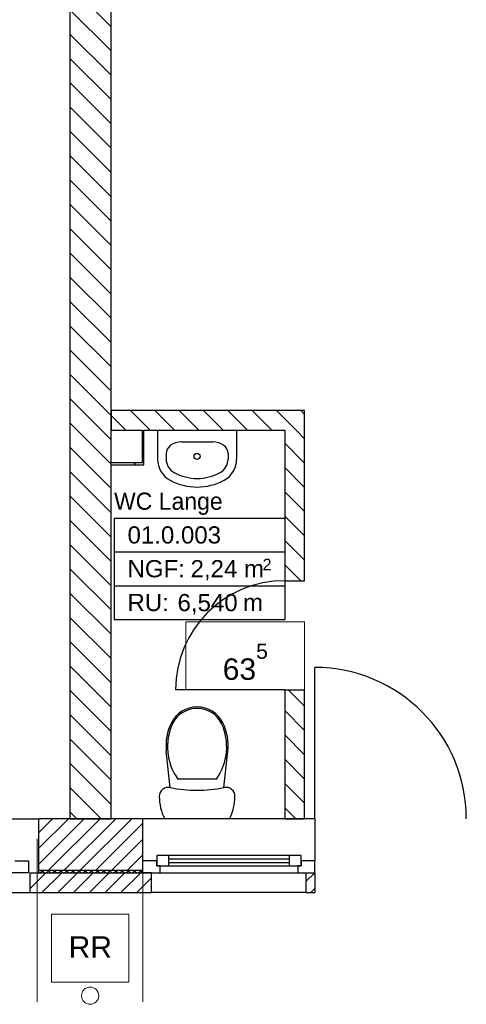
# Model space of a CAD drawing. Extents: x -73 to 183, y -4 to 85.
# Tile 41 of 98: x -20.81 to -18.21, y 31.98 to 37.71. Entities that reach past the tile are written whole.
import ezdxf

# ---------------------------------------------------------------- set-up
doc = ezdxf.new("R2010")
doc.units = 0
doc.header["$MEASUREMENT"] = 0
doc.linetypes.add('Strichpunktlinie', pattern=[0.006703, 0.003528, -0.001764, 0, -0.001411])
doc.linetypes.add('Wipeout_Contour', pattern=[1, 0, -1])
for name, color, linetype in [('0._EG_2_0', 7, 'Continuous'), ('0._EG_2_A_1 Sanitär', 7, 'Continuous'), ('0._EG_2_P_ZE_ACHSEN', 7, 'Continuous'), ('0._EG_2_P_ZE_TEXT', 7, 'Continuous'), ('0._EG_2_R_NT_INNENWAND', 7, 'Continuous'), ('0._EG_2_R_NT_TREPPE', 7, 'Continuous'), ('0._EG_2_R_TR_AUSSENWAND', 7, 'Continuous'), ('0._EG_2_R_TR_INNENWAND', 7, 'Continuous'), ('0._EG_2_Räume', 7, 'Continuous')]:
    doc.layers.add(name, color=color, linetype=linetype)
doc.styles.add('ERSTELLTER_STIL_1', font='ARIAL.TTF')
doc.styles.add('ERSTELLTER_STIL_3', font='txt')
pattern_1 = [(45, (0, 0), (-0.04596194, 0.04596194), [])]
pattern_2 = [(135, (0, 0), (0.07071068, 0.07071068), [])]

# ---------------------------------------------------------------- blocks, each defined once
blk = doc.blocks.new('*X8', base_point=(-44.6515, -8.996))
at = {"layer": '0._EG_2_R_TR_AUSSENWAND', "linetype": 'Continuous', "ltscale": 1000}
for p, q in [((-20.6987, 32.7505), (-20.6983, 32.7505)), ((-20.6983, 32.7505), (-20.6964, 32.7504)), ((-20.6964, 32.7504), (-20.6945, 32.7505)), ((-20.6945, 32.7505), (-20.6927, 32.7508)), ((-20.6927, 32.7508), (-20.6909, 32.7512)), ((-20.6909, 32.7512), (-20.6891, 32.7519)), ((-20.6891, 32.7519), (-20.6874, 32.7528)), ((-20.6874, 32.7528), (-20.6859, 32.7538)), ((-20.6859, 32.7538), (-20.6844, 32.755)), ((-20.6844, 32.755), (-20.6831, 32.7563)), ((-20.6831, 32.7563), (-20.6819, 32.7578)), ((-20.6819, 32.7578), (-20.6809, 32.7594)), ((-20.6809, 32.7594), (-20.6801, 32.7611)), ((-20.6801, 32.7611), (-20.6794, 32.7628)), ((-20.6794, 32.7628), (-20.6789, 32.7647)), ((-20.6789, 32.7647), (-20.6789, 32.765)), ((-20.6783, 32.765), (-20.6782, 32.7647)), ((-20.6782, 32.7647), (-20.6777, 32.7628)), ((-20.6777, 32.7628), (-20.6771, 32.7611)), ((-20.6771, 32.7611), (-20.6762, 32.7594)), ((-20.6762, 32.7594), (-20.6752, 32.7578)), ((-20.6752, 32.7578), (-20.6741, 32.7563)), ((-20.6741, 32.7563), (-20.6727, 32.755)), ((-20.6727, 32.755), (-20.6713, 32.7538)), ((-20.6713, 32.7538), (-20.6697, 32.7528)), ((-20.6697, 32.7528), (-20.668, 32.7519)), ((-20.668, 32.7519), (-20.6663, 32.7512)), ((-20.6663, 32.7512), (-20.6645, 32.7508)), ((-20.6645, 32.7508), (-20.6626, 32.7505)), ((-20.6626, 32.7505), (-20.6607, 32.7504)), ((-20.6607, 32.7504), (-20.6588, 32.7505)), ((-20.6588, 32.7505), (-20.657, 32.7508)), ((-20.657, 32.7508), (-20.6552, 32.7512)), ((-20.6552, 32.7512), (-20.6534, 32.7519)), ((-20.6534, 32.7519), (-20.6517, 32.7528)), ((-20.6517, 32.7528), (-20.6502, 32.7538)), ((-20.6502, 32.7538), (-20.6487, 32.755)), ((-20.6487, 32.755), (-20.6474, 32.7563)), ((-20.6474, 32.7563), (-20.6462, 32.7578)), ((-20.6462, 32.7578), (-20.6452, 32.7594)), ((-20.6452, 32.7594), (-20.6443, 32.7611)), ((-20.6443, 32.7611), (-20.6437, 32.7628)), ((-20.6437, 32.7628), (-20.6432, 32.7647)), ((-20.6432, 32.7647), (-20.6432, 32.765)), ((-20.6426, 32.765), (-20.6425, 32.7647)), ((-20.6425, 32.7647), (-20.642, 32.7628)), ((-20.642, 32.7628), (-20.6414, 32.7611)), ((-20.6414, 32.7611), (-20.6405, 32.7594)), ((-20.6405, 32.7594), (-20.6395, 32.7578)), ((-20.6395, 32.7578), (-20.6383, 32.7563)), ((-20.6383, 32.7563), (-20.637, 32.755)), ((-20.637, 32.755), (-20.6356, 32.7538)), ((-20.6356, 32.7538), (-20.634, 32.7528)), ((-20.634, 32.7528), (-20.6323, 32.7519)), ((-20.6323, 32.7519), (-20.6306, 32.7512)), ((-20.6306, 32.7512), (-20.6287, 32.7508)), ((-20.6287, 32.7508), (-20.6269, 32.7505)), ((-20.6269, 32.7505), (-20.625, 32.7504)), ((-20.625, 32.7504), (-20.6231, 32.7505)), ((-20.6231, 32.7505), (-20.6213, 32.7508)), ((-20.6213, 32.7508), (-20.6194, 32.7512)), ((-20.6194, 32.7512), (-20.6177, 32.7519)), ((-20.6177, 32.7519), (-20.616, 32.7528)), ((-20.616, 32.7528), (-20.6144, 32.7538)), ((-20.6144, 32.7538), (-20.613, 32.755)), ((-20.613, 32.755), (-20.6117, 32.7563)), ((-20.6117, 32.7563), (-20.6105, 32.7578)), ((-20.6105, 32.7578), (-20.6095, 32.7594)), ((-20.6095, 32.7594), (-20.6086, 32.7611)), ((-20.6086, 32.7611), (-20.608, 32.7628)), ((-20.608, 32.7628), (-20.6075, 32.7647)), ((-20.6075, 32.7647), (-20.6074, 32.765)), ((-20.6068, 32.765), (-20.6068, 32.7647)), ((-20.6068, 32.7647), (-20.6063, 32.7628)), ((-20.6063, 32.7628), (-20.6057, 32.7611)), ((-20.6057, 32.7611), (-20.6048, 32.7594)), ((-20.6048, 32.7594), (-20.6038, 32.7578)), ((-20.6038, 32.7578), (-20.6026, 32.7563)), ((-20.6026, 32.7563), (-20.6013, 32.755)), ((-20.6013, 32.755), (-20.5998, 32.7538)), ((-20.5998, 32.7538), (-20.5983, 32.7528)), ((-20.5983, 32.7528), (-20.5966, 32.7519)), ((-20.5966, 32.7519), (-20.5948, 32.7512)), ((-20.5948, 32.7512), (-20.593, 32.7508)), ((-20.593, 32.7508), (-20.5912, 32.7505)), ((-20.5912, 32.7505), (-20.5893, 32.7504)), ((-20.5893, 32.7504), (-20.5874, 32.7505)), ((-20.5874, 32.7505), (-20.5855, 32.7508)), ((-20.5855, 32.7508), (-20.5837, 32.7512)), ((-20.5837, 32.7512), (-20.582, 32.7519)), ((-20.582, 32.7519), (-20.5803, 32.7528)), ((-20.5803, 32.7528), (-20.5787, 32.7538)), ((-20.5787, 32.7538), (-20.5773, 32.755)), ((-20.5773, 32.755), (-20.5759, 32.7563)), ((-20.5759, 32.7563), (-20.5748, 32.7578)), ((-20.5748, 32.7578), (-20.5738, 32.7594)), ((-20.5738, 32.7594), (-20.5729, 32.7611)), ((-20.5729, 32.7611), (-20.5723, 32.7628)), ((-20.5723, 32.7628), (-20.5718, 32.7647)), ((-20.5718, 32.7647), (-20.5717, 32.765)), ((-20.5711, 32.765), (-20.5711, 32.7647)), ((-20.5711, 32.7647), (-20.5706, 32.7628)), ((-20.5706, 32.7628), (-20.5699, 32.7611)), ((-20.5699, 32.7611), (-20.5691, 32.7594)), ((-20.5691, 32.7594), (-20.5681, 32.7578)), ((-20.5681, 32.7578), (-20.5669, 32.7563)), ((-20.5669, 32.7563), (-20.5656, 32.755)), ((-20.5656, 32.755), (-20.5641, 32.7538)), ((-20.5641, 32.7538), (-20.5626, 32.7528)), ((-20.5626, 32.7528), (-20.5609, 32.7519)), ((-20.5609, 32.7519), (-20.5591, 32.7512)), ((-20.5591, 32.7512), (-20.5573, 32.7508)), ((-20.5573, 32.7508), (-20.5555, 32.7505)), ((-20.5555, 32.7505), (-20.5536, 32.7504)), ((-20.5536, 32.7504), (-20.5517, 32.7505)), ((-20.5517, 32.7505), (-20.5498, 32.7508)), ((-20.5498, 32.7508), (-20.548, 32.7512)), ((-20.548, 32.7512), (-20.5463, 32.7519)), ((-20.5463, 32.7519), (-20.5446, 32.7528)), ((-20.5446, 32.7528), (-20.543, 32.7538)), ((-20.543, 32.7538), (-20.5416, 32.755)), ((-20.5416, 32.755), (-20.5402, 32.7563)), ((-20.5402, 32.7563), (-20.5391, 32.7578)), ((-20.5391, 32.7578), (-20.538, 32.7594)), ((-20.538, 32.7594), (-20.5372, 32.7611)), ((-20.5372, 32.7611), (-20.5365, 32.7628)), ((-20.5365, 32.7628), (-20.5361, 32.7647)), ((-20.5361, 32.7647), (-20.536, 32.765)), ((-20.5354, 32.765), (-20.5354, 32.7647)), ((-20.5354, 32.7647), (-20.5349, 32.7628)), ((-20.5349, 32.7628), (-20.5342, 32.7611)), ((-20.5342, 32.7611), (-20.5334, 32.7594)), ((-20.5334, 32.7594), (-20.5324, 32.7578)), ((-20.5324, 32.7578), (-20.5312, 32.7563)), ((-20.5312, 32.7563), (-20.5299, 32.755)), ((-20.5299, 32.755), (-20.5284, 32.7538)), ((-20.5284, 32.7538), (-20.5268, 32.7528)), ((-20.5268, 32.7528), (-20.5252, 32.7519)), ((-20.5252, 32.7519), (-20.5234, 32.7512)), ((-20.5234, 32.7512), (-20.5216, 32.7508)), ((-20.5216, 32.7508), (-20.5197, 32.7505)), ((-20.5197, 32.7505), (-20.5179, 32.7504)), ((-20.5179, 32.7504), (-20.516, 32.7505)), ((-20.516, 32.7505), (-20.5141, 32.7508)), ((-20.5141, 32.7508), (-20.5123, 32.7512)), ((-20.5123, 32.7512), (-20.5105, 32.7519)), ((-20.5105, 32.7519), (-20.5089, 32.7528)), ((-20.5089, 32.7528), (-20.5073, 32.7538)), ((-20.5073, 32.7538), (-20.5058, 32.755)), ((-20.5058, 32.755), (-20.5045, 32.7563)), ((-20.5045, 32.7563), (-20.5033, 32.7578)), ((-20.5033, 32.7578), (-20.5023, 32.7594)), ((-20.5023, 32.7594), (-20.5015, 32.7611)), ((-20.5015, 32.7611), (-20.5008, 32.7628)), ((-20.5008, 32.7628), (-20.5004, 32.7647)), ((-20.5004, 32.7647), (-20.5003, 32.765)), ((-20.4997, 32.765), (-20.4996, 32.7647)), ((-20.4996, 32.7647), (-20.4992, 32.7628)), ((-20.4992, 32.7628), (-20.4985, 32.7611)), ((-20.4985, 32.7611), (-20.4977, 32.7594)), ((-20.4977, 32.7594), (-20.4967, 32.7578)), ((-20.4967, 32.7578), (-20.4955, 32.7563)), ((-20.4955, 32.7563), (-20.4942, 32.755)), ((-20.4942, 32.755), (-20.4927, 32.7538)), ((-20.4927, 32.7538), (-20.4911, 32.7528)), ((-20.4911, 32.7528), (-20.4895, 32.7519)), ((-20.4895, 32.7519), (-20.4877, 32.7512)), ((-20.4877, 32.7512), (-20.4859, 32.7508)), ((-20.4859, 32.7508), (-20.484, 32.7505)), ((-20.484, 32.7505), (-20.4821, 32.7504)), ((-20.4821, 32.7504), (-20.4803, 32.7505)), ((-20.4803, 32.7505), (-20.4784, 32.7508)), ((-20.4784, 32.7508), (-20.4766, 32.7512)), ((-20.4766, 32.7512), (-20.4748, 32.7519)), ((-20.4748, 32.7519), (-20.4732, 32.7528)), ((-20.4732, 32.7528), (-20.4716, 32.7538)), ((-20.4716, 32.7538), (-20.4701, 32.755)), ((-20.4701, 32.755), (-20.4688, 32.7563)), ((-20.4688, 32.7563), (-20.4676, 32.7578)), ((-20.4676, 32.7578), (-20.4666, 32.7594)), ((-20.4666, 32.7594), (-20.4658, 32.7611)), ((-20.4658, 32.7611), (-20.4651, 32.7628)), ((-20.4651, 32.7628), (-20.4646, 32.7647)), ((-20.4646, 32.7647), (-20.4646, 32.765)), ((-20.464, 32.765), (-20.4639, 32.7647)), ((-20.4639, 32.7647), (-20.4635, 32.7628)), ((-20.4635, 32.7628), (-20.4628, 32.7611)), ((-20.4628, 32.7611), (-20.462, 32.7594)), ((-20.462, 32.7594), (-20.4609, 32.7578)), ((-20.4609, 32.7578), (-20.4598, 32.7563)), ((-20.4598, 32.7563), (-20.4584, 32.755)), ((-20.4584, 32.755), (-20.457, 32.7538)), ((-20.457, 32.7538), (-20.4554, 32.7528)), ((-20.4554, 32.7528), (-20.4537, 32.7519)), ((-20.4537, 32.7519), (-20.452, 32.7512)), ((-20.452, 32.7512), (-20.4502, 32.7508)), ((-20.4502, 32.7508), (-20.4483, 32.7505)), ((-20.4483, 32.7505), (-20.4464, 32.7504)), ((-20.4464, 32.7504), (-20.4445, 32.7505)), ((-20.4445, 32.7505), (-20.4427, 32.7508)), ((-20.4427, 32.7508), (-20.4409, 32.7512)), ((-20.4409, 32.7512), (-20.4391, 32.7519)), ((-20.4391, 32.7519), (-20.4374, 32.7528)), ((-20.4374, 32.7528), (-20.4359, 32.7538)), ((-20.4359, 32.7538), (-20.4344, 32.755)), ((-20.4344, 32.755), (-20.4331, 32.7563)), ((-20.4331, 32.7563), (-20.4319, 32.7578)), ((-20.4319, 32.7578), (-20.4309, 32.7594)), ((-20.4309, 32.7594), (-20.4301, 32.7611)), ((-20.4301, 32.7611), (-20.4294, 32.7628)), ((-20.4294, 32.7628), (-20.4289, 32.7647)), ((-20.4289, 32.7647), (-20.4289, 32.765)), ((-20.4283, 32.765), (-20.4282, 32.7647)), ((-20.4282, 32.7647), (-20.4277, 32.7628)), ((-20.4277, 32.7628), (-20.4271, 32.7611)), ((-20.4271, 32.7611), (-20.4262, 32.7594)), ((-20.4262, 32.7594), (-20.4252, 32.7578)), ((-20.4252, 32.7578), (-20.4241, 32.7563)), ((-20.4241, 32.7563), (-20.4227, 32.755)), ((-20.4227, 32.755), (-20.4213, 32.7538)), ((-20.4213, 32.7538), (-20.4197, 32.7528)), ((-20.4197, 32.7528), (-20.418, 32.7519)), ((-20.418, 32.7519), (-20.4163, 32.7512)), ((-20.4163, 32.7512), (-20.4145, 32.7508)), ((-20.4145, 32.7508), (-20.4126, 32.7505)), ((-20.4126, 32.7505), (-20.4107, 32.7504)), ((-20.4107, 32.7504), (-20.4088, 32.7505)), ((-20.4088, 32.7505), (-20.407, 32.7508)), ((-20.407, 32.7508), (-20.4052, 32.7512)), ((-20.4052, 32.7512), (-20.4034, 32.7519)), ((-20.4034, 32.7519), (-20.4017, 32.7528)), ((-20.4017, 32.7528), (-20.4002, 32.7538)), ((-20.4002, 32.7538), (-20.3987, 32.755)), ((-20.3987, 32.755), (-20.3974, 32.7563)), ((-20.3974, 32.7563), (-20.3962, 32.7578)), ((-20.3962, 32.7578), (-20.3952, 32.7594)), ((-20.3952, 32.7594), (-20.3943, 32.7611)), ((-20.3943, 32.7611), (-20.3937, 32.7628)), ((-20.3937, 32.7628), (-20.3932, 32.7647)), ((-20.3932, 32.7647), (-20.3932, 32.765)), ((-20.3926, 32.765), (-20.3925, 32.7647)), ((-20.3925, 32.7647), (-20.392, 32.7628)), ((-20.392, 32.7628), (-20.3914, 32.7611)), ((-20.3914, 32.7611), (-20.3905, 32.7594)), ((-20.3905, 32.7594), (-20.3895, 32.7578)), ((-20.3895, 32.7578), (-20.3883, 32.7563)), ((-20.3883, 32.7563), (-20.387, 32.755)), ((-20.387, 32.755), (-20.3856, 32.7538)), ((-20.3856, 32.7538), (-20.384, 32.7528)), ((-20.384, 32.7528), (-20.3823, 32.7519)), ((-20.3823, 32.7519), (-20.3806, 32.7512)), ((-20.3806, 32.7512), (-20.3787, 32.7508)), ((-20.3787, 32.7508), (-20.3769, 32.7505)), ((-20.3769, 32.7505), (-20.375, 32.7504)), ((-20.375, 32.7504), (-20.3731, 32.7505)), ((-20.3731, 32.7505), (-20.3713, 32.7508)), ((-20.3713, 32.7508), (-20.3694, 32.7512)), ((-20.3694, 32.7512), (-20.3677, 32.7519)), ((-20.3677, 32.7519), (-20.366, 32.7528)), ((-20.366, 32.7528), (-20.3644, 32.7538)), ((-20.3644, 32.7538), (-20.363, 32.755)), ((-20.363, 32.755), (-20.3617, 32.7563)), ((-20.3617, 32.7563), (-20.3605, 32.7578)), ((-20.3605, 32.7578), (-20.3595, 32.7594)), ((-20.3595, 32.7594), (-20.3586, 32.7611)), ((-20.3586, 32.7611), (-20.358, 32.7628)), ((-20.358, 32.7628), (-20.3575, 32.7647)), ((-20.3575, 32.7647), (-20.3574, 32.765)), ((-20.3568, 32.765), (-20.3568, 32.7647)), ((-20.3568, 32.7647), (-20.3563, 32.7628)), ((-20.3563, 32.7628), (-20.3557, 32.7611)), ((-20.3557, 32.7611), (-20.3548, 32.7594)), ((-20.3548, 32.7594), (-20.3538, 32.7578)), ((-20.3538, 32.7578), (-20.3526, 32.7563)), ((-20.3526, 32.7563), (-20.3513, 32.755)), ((-20.3513, 32.755), (-20.3498, 32.7538)), ((-20.3498, 32.7538), (-20.3483, 32.7528)), ((-20.3483, 32.7528), (-20.3466, 32.7519)), ((-20.3466, 32.7519), (-20.3448, 32.7512)), ((-20.3448, 32.7512), (-20.343, 32.7508)), ((-20.343, 32.7508), (-20.3412, 32.7505)), ((-20.3412, 32.7505), (-20.3393, 32.7504)), ((-20.3393, 32.7504), (-20.3374, 32.7505)), ((-20.3374, 32.7505), (-20.3355, 32.7508)), ((-20.3355, 32.7508), (-20.3337, 32.7512)), ((-20.3337, 32.7512), (-20.332, 32.7519)), ((-20.332, 32.7519), (-20.3303, 32.7528)), ((-20.3303, 32.7528), (-20.3287, 32.7538)), ((-20.3287, 32.7538), (-20.3273, 32.755)), ((-20.3273, 32.755), (-20.3259, 32.7563)), ((-20.3259, 32.7563), (-20.3248, 32.7578)), ((-20.3248, 32.7578), (-20.3238, 32.7594)), ((-20.3238, 32.7594), (-20.3229, 32.7611)), ((-20.3229, 32.7611), (-20.3223, 32.7628)), ((-20.3223, 32.7628), (-20.3218, 32.7647)), ((-20.3218, 32.7647), (-20.3217, 32.765)), ((-20.3211, 32.765), (-20.3211, 32.7647)), ((-20.3211, 32.7647), (-20.3206, 32.7628)), ((-20.3206, 32.7628), (-20.3199, 32.7611)), ((-20.3199, 32.7611), (-20.3191, 32.7594)), ((-20.3191, 32.7594), (-20.3181, 32.7578)), ((-20.3181, 32.7578), (-20.3169, 32.7563)), ((-20.3169, 32.7563), (-20.3156, 32.755)), ((-20.3156, 32.755), (-20.3141, 32.7538)), ((-20.3141, 32.7538), (-20.3126, 32.7528)), ((-20.3126, 32.7528), (-20.3109, 32.7519)), ((-20.3109, 32.7519), (-20.3091, 32.7512)), ((-20.3091, 32.7512), (-20.3073, 32.7508)), ((-20.3073, 32.7508), (-20.3055, 32.7505)), ((-20.3055, 32.7505), (-20.3036, 32.7504)), ((-20.3036, 32.7504), (-20.3017, 32.7505)), ((-20.3017, 32.7505), (-20.2998, 32.7508)), ((-20.2998, 32.7508), (-20.298, 32.7512)), ((-20.298, 32.7512), (-20.2963, 32.7519)), ((-20.2963, 32.7519), (-20.2946, 32.7528)), ((-20.2946, 32.7528), (-20.293, 32.7538)), ((-20.293, 32.7538), (-20.2916, 32.755)), ((-20.2916, 32.755), (-20.2902, 32.7563)), ((-20.2902, 32.7563), (-20.2891, 32.7578)), ((-20.2891, 32.7578), (-20.288, 32.7594)), ((-20.288, 32.7594), (-20.2872, 32.7611)), ((-20.2872, 32.7611), (-20.2865, 32.7628)), ((-20.2865, 32.7628), (-20.2861, 32.7647)), ((-20.2861, 32.7647), (-20.286, 32.765)), ((-20.2854, 32.765), (-20.2854, 32.7647)), ((-20.2854, 32.7647), (-20.2849, 32.7628)), ((-20.2849, 32.7628), (-20.2842, 32.7611)), ((-20.2842, 32.7611), (-20.2834, 32.7594)), ((-20.2834, 32.7594), (-20.2824, 32.7578)), ((-20.2824, 32.7578), (-20.2812, 32.7563)), ((-20.2812, 32.7563), (-20.2799, 32.755)), ((-20.2799, 32.755), (-20.2784, 32.7538)), ((-20.2784, 32.7538), (-20.2768, 32.7528)), ((-20.2768, 32.7528), (-20.2752, 32.7519)), ((-20.2752, 32.7519), (-20.2734, 32.7512)), ((-20.2734, 32.7512), (-20.2716, 32.7508)), ((-20.2716, 32.7508), (-20.2697, 32.7505)), ((-20.2697, 32.7505), (-20.2679, 32.7504)), ((-20.2679, 32.7504), (-20.266, 32.7505)), ((-20.266, 32.7505), (-20.2641, 32.7508)), ((-20.2641, 32.7508), (-20.2623, 32.7512)), ((-20.2623, 32.7512), (-20.2605, 32.7519)), ((-20.2605, 32.7519), (-20.2589, 32.7528)), ((-20.2589, 32.7528), (-20.2573, 32.7538)), ((-20.2573, 32.7538), (-20.2558, 32.755)), ((-20.2558, 32.755), (-20.2545, 32.7563)), ((-20.2545, 32.7563), (-20.2533, 32.7578)), ((-20.2533, 32.7578), (-20.2523, 32.7594)), ((-20.2523, 32.7594), (-20.2515, 32.7611)), ((-20.2515, 32.7611), (-20.2508, 32.7628)), ((-20.2508, 32.7628), (-20.2504, 32.7647)), ((-20.2504, 32.7647), (-20.2503, 32.765)), ((-20.2497, 32.765), (-20.2496, 32.7647)), ((-20.2496, 32.7647), (-20.2492, 32.7628)), ((-20.2492, 32.7628), (-20.2485, 32.7611)), ((-20.2485, 32.7611), (-20.2477, 32.7594)), ((-20.2477, 32.7594), (-20.2467, 32.7578)), ((-20.2467, 32.7578), (-20.2455, 32.7563)), ((-20.2455, 32.7563), (-20.2442, 32.755)), ((-20.2442, 32.755), (-20.2427, 32.7538)), ((-20.2427, 32.7538), (-20.2411, 32.7528)), ((-20.2411, 32.7528), (-20.2395, 32.7519)), ((-20.2395, 32.7519), (-20.2377, 32.7512)), ((-20.2377, 32.7512), (-20.2359, 32.7508)), ((-20.2359, 32.7508), (-20.234, 32.7505)), ((-20.234, 32.7505), (-20.2321, 32.7504)), ((-20.2321, 32.7504), (-20.2303, 32.7505)), ((-20.2303, 32.7505), (-20.2284, 32.7508)), ((-20.2284, 32.7508), (-20.2266, 32.7512)), ((-20.2266, 32.7512), (-20.2248, 32.7519)), ((-20.2248, 32.7519), (-20.2232, 32.7528)), ((-20.2232, 32.7528), (-20.2216, 32.7538)), ((-20.2216, 32.7538), (-20.2201, 32.755)), ((-20.2201, 32.755), (-20.2188, 32.7563)), ((-20.2188, 32.7563), (-20.2176, 32.7578)), ((-20.2176, 32.7578), (-20.2166, 32.7594)), ((-20.2166, 32.7594), (-20.2158, 32.7611)), ((-20.2158, 32.7611), (-20.2151, 32.7628)), ((-20.2151, 32.7628), (-20.2146, 32.7647)), ((-20.2146, 32.7647), (-20.2146, 32.765)), ((-20.214, 32.765), (-20.2139, 32.7647)), ((-20.2139, 32.7647), (-20.2135, 32.7628)), ((-20.2135, 32.7628), (-20.2128, 32.7611)), ((-20.2128, 32.7611), (-20.212, 32.7594)), ((-20.212, 32.7594), (-20.2109, 32.7578)), ((-20.2109, 32.7578), (-20.2098, 32.7563)), ((-20.2098, 32.7563), (-20.2084, 32.755)), ((-20.2084, 32.755), (-20.207, 32.7538)), ((-20.207, 32.7538), (-20.2054, 32.7528)), ((-20.2054, 32.7528), (-20.2037, 32.7519)), ((-20.2037, 32.7519), (-20.202, 32.7512)), ((-20.202, 32.7512), (-20.2002, 32.7508)), ((-20.2002, 32.7508), (-20.1983, 32.7505)), ((-20.1983, 32.7505), (-20.1964, 32.7504)), ((-20.1964, 32.7504), (-20.1945, 32.7505)), ((-20.1945, 32.7505), (-20.1927, 32.7508)), ((-20.1927, 32.7508), (-20.1909, 32.7512)), ((-20.1909, 32.7512), (-20.1891, 32.7519)), ((-20.1891, 32.7519), (-20.1874, 32.7528)), ((-20.1874, 32.7528), (-20.1859, 32.7538)), ((-20.1859, 32.7538), (-20.1844, 32.755)), ((-20.1844, 32.755), (-20.1831, 32.7563)), ((-20.1831, 32.7563), (-20.1819, 32.7578)), ((-20.1819, 32.7578), (-20.1809, 32.7594)), ((-20.1809, 32.7594), (-20.1801, 32.7611)), ((-20.1801, 32.7611), (-20.1794, 32.7628)), ((-20.1794, 32.7628), (-20.1789, 32.7647)), ((-20.1789, 32.7647), (-20.1789, 32.765)), ((-20.1783, 32.765), (-20.1782, 32.7647)), ((-20.1782, 32.7647), (-20.1777, 32.7628)), ((-20.1777, 32.7628), (-20.1771, 32.7611)), ((-20.1771, 32.7611), (-20.1762, 32.7594)), ((-20.1762, 32.7594), (-20.1752, 32.7578)), ((-20.1752, 32.7578), (-20.1741, 32.7563)), ((-20.1741, 32.7563), (-20.1727, 32.755)), ((-20.1727, 32.755), (-20.1713, 32.7538)), ((-20.1713, 32.7538), (-20.1697, 32.7528)), ((-20.1697, 32.7528), (-20.168, 32.7519)), ((-20.168, 32.7519), (-20.1663, 32.7512)), ((-20.1663, 32.7512), (-20.1645, 32.7508)), ((-20.1645, 32.7508), (-20.1626, 32.7505)), ((-20.1626, 32.7505), (-20.1607, 32.7504)), ((-20.1607, 32.7504), (-20.1588, 32.7505)), ((-20.1588, 32.7505), (-20.157, 32.7508)), ((-20.157, 32.7508), (-20.1552, 32.7512)), ((-20.1552, 32.7512), (-20.1534, 32.7519)), ((-20.1534, 32.7519), (-20.1517, 32.7528)), ((-20.1517, 32.7528), (-20.1502, 32.7538)), ((-20.1502, 32.7538), (-20.1487, 32.755)), ((-20.1487, 32.755), (-20.1474, 32.7563)), ((-20.1474, 32.7563), (-20.1462, 32.7578)), ((-20.1462, 32.7578), (-20.1452, 32.7594)), ((-20.1452, 32.7594), (-20.1443, 32.7611)), ((-20.1443, 32.7611), (-20.1437, 32.7628)), ((-20.1437, 32.7628), (-20.1432, 32.7647)), ((-20.1432, 32.7647), (-20.1432, 32.765)), ((-20.1426, 32.765), (-20.1425, 32.7647)), ((-20.1425, 32.7647), (-20.142, 32.7628)), ((-20.142, 32.7628), (-20.1414, 32.7611)), ((-20.1414, 32.7611), (-20.1405, 32.7594)), ((-20.1405, 32.7594), (-20.1395, 32.7578)), ((-20.1395, 32.7578), (-20.1383, 32.7563)), ((-20.1383, 32.7563), (-20.137, 32.755)), ((-20.137, 32.755), (-20.1356, 32.7538)), ((-20.1356, 32.7538), (-20.134, 32.7528)), ((-20.134, 32.7528), (-20.1323, 32.7519)), ((-20.1323, 32.7519), (-20.1306, 32.7512)), ((-20.1306, 32.7512), (-20.1287, 32.7508)), ((-20.1287, 32.7508), (-20.1269, 32.7505)), ((-20.1269, 32.7505), (-20.125, 32.7504)), ((-20.125, 32.7504), (-20.1231, 32.7505)), ((-20.1231, 32.7505), (-20.1213, 32.7508)), ((-20.1213, 32.7508), (-20.1194, 32.7512)), ((-20.1194, 32.7512), (-20.1177, 32.7519)), ((-20.1177, 32.7519), (-20.116, 32.7528)), ((-20.116, 32.7528), (-20.1144, 32.7538)), ((-20.1144, 32.7538), (-20.113, 32.755)), ((-20.113, 32.755), (-20.1117, 32.7563)), ((-20.1117, 32.7563), (-20.1105, 32.7578)), ((-20.1105, 32.7578), (-20.1095, 32.7594)), ((-20.1095, 32.7594), (-20.1086, 32.7611)), ((-20.1086, 32.7611), (-20.108, 32.7628)), ((-20.108, 32.7628), (-20.1075, 32.7647)), ((-20.1075, 32.7647), (-20.1074, 32.765)), ((-20.1068, 32.765), (-20.1068, 32.7647)), ((-20.1068, 32.7647), (-20.1063, 32.7628)), ((-20.1063, 32.7628), (-20.1057, 32.7611)), ((-20.1057, 32.7611), (-20.1048, 32.7594)), ((-20.1048, 32.7594), (-20.1038, 32.7578)), ((-20.1038, 32.7578), (-20.1026, 32.7563)), ((-20.1026, 32.7563), (-20.1013, 32.755)), ((-20.1013, 32.755), (-20.0998, 32.7538)), ((-20.0998, 32.7538), (-20.0983, 32.7528)), ((-20.0983, 32.7528), (-20.0966, 32.7519)), ((-20.0966, 32.7519), (-20.0948, 32.7512)), ((-20.0948, 32.7512), (-20.0937, 32.7509))]:
    blk.add_line(p, q, dxfattribs=at)

msp = doc.modelspace()

# ---------------------------------------------------------------- hatches: boundary and pattern name
at = {"layer": '0._EG_2_R_NT_INNENWAND', "linetype": 'Continuous', "ltscale": 1000}
h = msp.add_hatch(dxfattribs=at)
h.set_pattern_fill('MW_Porenbeton_0002', color=256, style=0, pattern_type=2)
h.set_pattern_definition(pattern_2)
h.paths.add_polyline_path([(-19.1537, 35.44), (-20.2787, 35.44), (-20.2787, 35.325), (-19.1537, 35.325)], flags=0)
h = msp.add_hatch(dxfattribs=at)
h.set_pattern_fill('MW_Porenbeton_0002', color=256, style=0, pattern_type=2)
h.set_pattern_definition(pattern_2)
h.paths.add_polyline_path([(-20.0887, 35.125), (-20.0887, 35.325), (-20.0987, 35.325), (-20.0987, 35.135)], flags=0)
h = msp.add_hatch(dxfattribs=at)
h.set_pattern_fill('MW_Porenbeton_0002', color=256, style=0, pattern_type=2)
h.set_pattern_definition(pattern_2)
h.paths.add_polyline_path([(-19.2687, 34.45), (-19.1537, 34.45), (-19.1537, 35.325), (-19.2687, 35.325)], flags=0)
h = msp.add_hatch(dxfattribs=at)
h.set_pattern_fill('MW_Porenbeton_0002', color=256, style=0, pattern_type=2)
h.set_pattern_definition(pattern_2)
h.paths.add_polyline_path([(-20.2787, 35.125), (-20.0887, 35.125), (-20.0987, 35.135), (-20.2787, 35.135)], flags=0)
h = msp.add_hatch(dxfattribs=at)
h.set_pattern_fill('MW_Porenbeton_0002', color=256, style=0, pattern_type=2)
h.set_pattern_definition(pattern_2)
h.paths.add_polyline_path([(-19.2687, 33.065), (-19.1537, 33.065), (-19.1537, 33.815), (-19.2687, 33.815)], flags=0)
at = {"layer": '0._EG_2_R_TR_AUSSENWAND', "linetype": 'Continuous', "ltscale": 1000}
h = msp.add_hatch(dxfattribs=at)
h.set_pattern_fill('MW_Kalksandstein_0002', color=256, style=0, pattern_type=2)
h.set_pattern_definition(pattern_1)
h.paths.add_polyline_path([(-20.6987, 32.82), (-20.6987, 32.765), (-20.0937, 32.765), (-20.0937, 32.82), (-20.0937, 33.065), (-20.6987, 33.065)], flags=0)
h = msp.add_hatch(dxfattribs=at)
h.set_pattern_fill('MW_Kalksandstein_0002', color=256, style=0, pattern_type=2)
h.set_pattern_definition(pattern_1)
h.paths.add_polyline_path([(-20.7487, 32.75), (-20.7487, 32.635), (-20.0437, 32.635), (-20.0437, 32.75), (-20.0937, 32.75), (-20.6987, 32.75)], flags=0)
h = msp.add_hatch(dxfattribs=at)
h.set_pattern_fill('MW_Kalksandstein_0002', color=256, style=0, pattern_type=2)
h.set_pattern_definition(pattern_1)
h.paths.add_polyline_path([(-19.1437, 32.635), (-19.0937, 32.635), (-19.0937, 32.75), (-19.1437, 32.75)], flags=0)
at = {"layer": '0._EG_2_R_TR_INNENWAND', "linetype": 'Continuous', "ltscale": 1000}
h = msp.add_hatch(dxfattribs=at)
h.set_pattern_fill('MW_Porenbeton_0002', color=256, style=0, pattern_type=2)
h.set_pattern_definition(pattern_2)
h.paths.add_polyline_path([(-20.2787, 38.205), (-20.5187, 38.205), (-20.5187, 33.065), (-20.2787, 33.065)], flags=0)

# ---------------------------------------------------------------- linework, layer by layer
at = {"layer": '0._EG_2_0', "linetype": 'Continuous', "ltscale": 1000}
for p, q in [((-19.2687, 34.45), (-19.1537, 34.45)), ((-19.2687, 33.815), (-19.1537, 33.815)), ((-20.6987, 32.82), (-20.6987, 33.065)), ((-20.0937, 32.82), (-20.0937, 33.065)), ((-20.6987, 32.765), (-20.6987, 32.82)), ((-20.0937, 32.765), (-20.0937, 32.82)), ((-20.7487, 32.635), (-20.7487, 32.75)), ((-20.7487, 32.75), (-20.6987, 32.75)), ((-20.6987, 32.75), (-20.6987, 32.765)), ((-20.0937, 32.75), (-20.0937, 32.765)), ((-20.0437, 32.75), (-20.0937, 32.75)), ((-20.0437, 32.635), (-20.0437, 32.75)), ((-19.1437, 32.635), (-19.1437, 32.75)), ((-19.1437, 32.75), (-19.0937, 32.75)), ((-19.0937, 32.75), (-19.0937, 32.635))]:
    msp.add_line(p, q, dxfattribs=at)
at = {"layer": '0._EG_2_A_1 Sanitär', "linetype": 'Continuous', "ltscale": 1000}
for p, q in [((-20.0087, 35.325), (-20.0087, 35.157)), ((-20.0087, 35.325), (-19.5487, 35.325)), ((-19.5487, 35.325), (-19.5487, 35.157)), ((-19.8698, 35.2573), (-19.6876, 35.2573)), ((-19.6876, 35.2573), (-19.6876, 35.2573)), ((-19.9587, 35.1906), (-19.9587, 35.157)), ((-19.5987, 35.1906), (-19.5987, 35.157)), ((-19.935, 33.2464), (-19.9577, 33.458)), ((-19.6224, 33.2464), (-19.5996, 33.458)), ((-19.6662, 33.2957), (-19.8912, 33.2957)), ((-19.5898, 33.065), (-19.9676, 33.065))]:
    msp.add_line(p, q, dxfattribs=at)
msp.add_circle((-19.7787, 35.1731), 0.0175, dxfattribs=at)
at = {"layer": '0._EG_2_A_1 Sanitär', "color": 5, "linetype": 'Continuous', "lineweight": 13, "ltscale": 1000}
msp.add_circle((-20.4007, 32.035), 0.05, dxfattribs=at)
at = {"layer": '0._EG_2_A_1 Sanitär', "linetype": 'Continuous', "ltscale": 1000}
for centre, radius, start, end in [((-19.8698, 35.157), 0.1389, 180, 241.5254), ((-19.8698, 35.157), 0.0889, 180, 241.5254), ((-19.6876, 35.157), 0.0889, 298.4746, 0), ((-19.6876, 35.157), 0.1389, 298.4746, 0), ((-19.7787, 35.325), 0.28, 241.5254, 298.4746), ((-19.7787, 35.325), 0.33, 241.5254, 298.4746)]:
    msp.add_arc(centre, radius, start, end, dxfattribs=at)
for centre, major_axis, ratio, start_param, end_param in [((-19.8698, 35.1906), (0.0889, 0), 0.750558, 1.570796, 3.141593), ((-19.6876, 35.1906), (0.0889, 0), 0.750558, 0, 1.570796), ((-19.7787, 33.5487), (0.1669, 0), 0.9963, 0.460327, 2.681269), ((-19.7787, 33.5487), (0.1589, 0), 0.9963, 0.460377, 2.681195), ((-19.6228, 33.4833), (0.3279, 0), 0.9963, 2.713123, 3.753215), ((-19.6595, 33.4899), (0.2999, 0), 0.9963, 2.681243, 3.248348), ((-19.9346, 33.4833), (0.3279, 0), 0.9963, 5.671563, 6.711655), ((-19.8978, 33.4899), (0.2999, 0), 0.9963, 6.17643, 6.743535), ((-19.9455, 33.1945), (0.0531, 0), 0.9963, 1.370401, 3.141557), ((-19.7787, 34.0128), (0.785, 0), 0.9963, 4.511964, 4.91281), ((-19.7787, 34.0128), (0.785, 0), 0.9963, 4.511964, 4.91281), ((-19.7787, 34.0128), (0.785, 0), 0.9963, 4.511963, 4.912816), ((-19.6118, 33.1945), (0.0531, 0), 0.9963, 0.000036, 1.771191), ((-19.7114, 33.1945), (0.2873, 0), 0.9963, 3.141584, 3.611059), ((-19.846, 33.1945), (0.2873, 0), 0.9963, 5.813719, 6.283194)]:
    msp.add_ellipse(centre, major_axis=major_axis, ratio=ratio, start_param=start_param, end_param=end_param, dxfattribs=at)
at = {"layer": '0._EG_2_P_ZE_ACHSEN', "color": 9, "linetype": 'Strichpunktlinie', "lineweight": 18, "ltscale": 1000}
msp.add_line((-20.7087, 31.9988), (-20.7087, 32.9479), dxfattribs=at)
at = {"layer": '0._EG_2_P_ZE_TEXT', "color": 255, "linetype": 'Continuous', "lineweight": 18, "ltscale": 1000}
for p, q in [((-19.1537, 34.2114), (-19.8435, 34.2114)), ((-19.8435, 34.2114), (-19.8435, 33.815)), ((-19.1537, 33.815), (-19.1537, 34.2114)), ((-19.8435, 33.815), (-19.1537, 33.815)), ((-20.1757, 32.5094), (-20.6257, 32.5094)), ((-20.6257, 32.5094), (-20.6257, 32.1129)), ((-20.1757, 32.1129), (-20.1757, 32.5094)), ((-20.6257, 32.1129), (-20.1757, 32.1129))]:
    msp.add_line(p, q, dxfattribs=at)
at = {"layer": '0._EG_2_R_NT_INNENWAND', "linetype": 'Continuous', "ltscale": 1000}
for p, q in [((-19.1537, 35.44), (-20.2787, 35.44)), ((-20.2787, 35.44), (-20.2787, 35.325)), ((-19.1537, 35.325), (-19.1537, 35.44)), ((-20.2787, 35.325), (-20.0987, 35.325)), ((-20.0987, 35.325), (-20.0987, 35.135)), ((-20.0887, 35.325), (-19.2687, 35.325)), ((-20.0887, 35.125), (-20.0887, 35.325)), ((-19.2687, 35.325), (-19.2687, 34.45)), ((-19.1537, 34.45), (-19.1537, 35.325)), ((-20.0987, 35.135), (-20.2787, 35.135)), ((-20.2787, 35.125), (-20.0887, 35.125)), ((-19.2687, 33.815), (-19.9037, 33.815)), ((-19.2687, 33.815), (-19.2687, 33.065)), ((-19.1537, 33.065), (-19.1537, 33.815)), ((-19.2687, 33.065), (-19.1537, 33.065))]:
    msp.add_line(p, q, dxfattribs=at)
msp.add_arc((-19.2687, 33.815), 0.635, 90, 180, dxfattribs=at)
at = {"layer": '0._EG_2_R_TR_AUSSENWAND', "linetype": 'Continuous', "ltscale": 1000}
for p, q in [((-19.0937, 33.065), (-19.0937, 33.945)), ((-23.3287, 33.065), (-20.6987, 33.065)), ((-20.0937, 33.065), (-20.6987, 33.065)), ((-19.0937, 33.065), (-20.0937, 33.065)), ((-20.6987, 32.765), (-20.6987, 32.82)), ((-20.6987, 32.765), (-20.0937, 32.765)), ((-20.6987, 32.75), (-20.6987, 32.765)), ((-20.6987, 32.75), (-20.0937, 32.75)), ((-23.2787, 32.635), (-20.7487, 32.635)), ((-20.7487, 32.635), (-20.0437, 32.635)), ((-19.1437, 32.635), (-20.0437, 32.635)), ((-19.1437, 32.635), (-19.0937, 32.635))]:
    msp.add_line(p, q, dxfattribs=at)
msp.add_arc((-19.0937, 33.065), 0.88, 0, 90, dxfattribs=at)
at = {"layer": '0._EG_2_R_TR_INNENWAND', "linetype": 'Continuous', "ltscale": 1000}
for p, q in [((-20.5187, 38.205), (-20.5187, 33.065)), ((-20.2787, 35.135), (-20.2787, 38.205)), ((-20.2787, 33.065), (-20.2787, 35.125)), ((-20.5187, 33.065), (-20.2787, 33.065))]:
    msp.add_line(p, q, dxfattribs=at)
at = {"layer": '0._EG_2_Räume', "linetype": 'Continuous', "ltscale": 1000}
for p, q in [((-20.2618, 34.8137), (-20.2618, 34.2244)), ((-20.2618, 34.8137), (-19.2687, 34.8137)), ((-19.2687, 34.8137), (-19.2687, 34.2244)), ((-20.2618, 34.6172), (-19.2687, 34.6172)), ((-20.2618, 34.4208), (-19.2687, 34.4208)), ((-20.2618, 34.2244), (-19.2687, 34.2244))]:
    msp.add_line(p, q, dxfattribs=at)

# ---------------------------------------------------------------- block references
at = {"layer": '0._EG_2_0', "linetype": 'Continuous', "ltscale": 1000}
msp.add_blockref('*X8', (-44.6515, -8.996), dxfattribs=at)

# ---------------------------------------------------------------- texts
at = {"layer": '0._EG_2_P_ZE_TEXT', "linetype": 'Continuous', "char_height": 0.125, "style": 'ERSTELLTER_STIL_1'}
for s, insert, attachment_point in [('{63\\A1{\\H0.7x;\\S5^  ;}}', (-19.4986, 34.0829), 2), ('{RR }', (-20.5257, 32.3808), 1)]:
    msp.add_mtext(s, dxfattribs=dict(at, insert=insert, attachment_point=attachment_point))
at = {"layer": '0._EG_2_Räume', "linetype": 'Continuous'}
for s, insert, char_height, attachment_point, style in [('{WC Lange}', (-20.2618, 34.9627), 0.1, 1, 'ERSTELLTER_STIL_3'), ('{01.0.003 }', (-20.1832, 34.7663), 0.1, 1, 'ERSTELLTER_STIL_1'), ('{NGF: }', (-20.1832, 34.5698), 0.1, 1, 'ERSTELLTER_STIL_1'), ('{2,24 m}', (-19.8166, 34.5698), 0.1, 1, 'ERSTELLTER_STIL_1'), ('{2}', (-19.3978, 34.5775), 0.06667, 1, 'ERSTELLTER_STIL_1'), ('{6,540}', (-19.8925, 34.254), 0.1, 7, 'ERSTELLTER_STIL_1'), ('{RU: }', (-20.1832, 34.3734), 0.1, 1, 'ERSTELLTER_STIL_1'), ('{ m}', (-19.5505, 34.3734), 0.1, 1, 'ERSTELLTER_STIL_1')]:
    msp.add_mtext(s, dxfattribs=dict(at, insert=insert, char_height=char_height, attachment_point=attachment_point, style=style))

# ---------------------------------------------------------------- wipeouts: each hides what was drawn before it
at = {"color": 254, "linetype": 'Wipeout_Contour', "lineweight": 0, "ltscale": 152.752786}
msp.add_wipeout([(-19.1937, 32.75), (-19.1937, 32.79), (-19.9937, 32.79), (-19.9937, 32.75)], dxfattribs=at).dxf.layer = '0._EG_2_R_TR_AUSSENWAND'

# ---------------------------------------------------------------- next in the draw order: wipeouts: each hides what was drawn before it
at = {"color": 254, "linetype": 'Wipeout_Contour', "lineweight": 0, "ltscale": 232.83846}
msp.add_wipeout([(-20.7587, 32.75), (-20.8587, 32.75), (-20.8587, 32.79), (-20.8387, 32.79), (-20.8387, 32.82), (-20.7587, 32.82)], dxfattribs=at).dxf.layer = '0._EG_2_R_TR_AUSSENWAND'
at = {"color": 254, "linetype": 'Wipeout_Contour', "lineweight": 0, "ltscale": 230.988472}
msp.add_wipeout([(-20.0937, 32.75), (-19.9937, 32.75), (-19.9937, 32.79), (-20.0137, 32.79), (-20.0137, 32.82), (-20.0937, 32.82)], dxfattribs=at).dxf.layer = '0._EG_2_R_TR_AUSSENWAND'
at = {"color": 254, "linetype": 'Wipeout_Contour', "lineweight": 0, "ltscale": 152.852939}
msp.add_wipeout([(-19.2437, 32.79), (-19.2437, 32.81), (-19.9437, 32.81), (-19.9437, 32.79)], dxfattribs=at).dxf.layer = '0._EG_2_R_TR_AUSSENWAND'
at = {"color": 254, "linetype": 'Wipeout_Contour', "lineweight": 0, "ltscale": 227.665251}
msp.add_wipeout([(-19.0937, 32.82), (-19.1737, 32.82), (-19.1737, 32.79), (-19.1937, 32.79), (-19.1937, 32.75), (-19.0937, 32.75)], dxfattribs=at).dxf.layer = '0._EG_2_R_TR_AUSSENWAND'

# ---------------------------------------------------------------- next in the draw order: linework, layer by layer
at = {"layer": '0._EG_2_P_ZE_ACHSEN', "color": 9, "linetype": 'Strichpunktlinie', "lineweight": 18, "ltscale": 1000}
msp.add_line((-20.0937, 31.9988), (-20.0937, 32.9479), dxfattribs=at)
at = {"layer": '0._EG_2_R_NT_TREPPE', "linetype": 'Continuous', "ltscale": 1000}
msp.add_line((-19.0937, 33.065), (-19.0937, 32.82), dxfattribs=at)
at = {"layer": '0._EG_2_R_TR_AUSSENWAND', "linetype": 'Continuous', "ltscale": 1000}
for p, q in [((-20.8387, 32.82), (-20.7587, 32.82)), ((-20.7587, 32.82), (-20.7587, 32.75)), ((-20.0937, 32.765), (-20.0937, 32.82)), ((-19.0937, 32.765), (-19.0937, 32.82)), ((-20.7587, 32.75), (-20.8587, 32.75)), ((-20.7487, 32.75), (-20.6987, 32.75)), ((-20.0937, 32.75), (-20.0937, 32.765)), ((-20.0937, 32.75), (-19.9937, 32.75)), ((-20.0437, 32.75), (-20.0937, 32.75)), ((-19.9937, 32.75), (-19.1937, 32.75)), ((-19.1937, 32.75), (-19.0937, 32.75)), ((-19.1437, 32.75), (-19.0937, 32.75)), ((-19.0937, 32.75), (-19.0937, 32.765))]:
    msp.add_line(p, q, dxfattribs=at)

# ---------------------------------------------------------------- next in the draw order: wipeouts: each hides what was drawn before it
at = {"color": 254, "linetype": 'Wipeout_Contour', "lineweight": 0, "ltscale": 152.990294}
msp.add_wipeout([(-19.2437, 32.83), (-19.2437, 32.85), (-19.9437, 32.85), (-19.9437, 32.83)], dxfattribs=at).dxf.layer = '0._EG_2_R_TR_AUSSENWAND'

# ---------------------------------------------------------------- next in the draw order: wipeouts: each hides what was drawn before it
at = {"color": 254, "linetype": 'Wipeout_Contour', "lineweight": 0, "ltscale": 153.705189}
msp.add_wipeout([(-19.9437, 32.79), (-19.9437, 32.85), (-20.0137, 32.85), (-20.0137, 32.79)], dxfattribs=at).dxf.layer = '0._EG_2_R_TR_AUSSENWAND'
at = {"color": 254, "linetype": 'Wipeout_Contour', "lineweight": 0, "ltscale": 152.126553}
msp.add_wipeout([(-19.1737, 32.79), (-19.1737, 32.85), (-19.2437, 32.85), (-19.2437, 32.79)], dxfattribs=at).dxf.layer = '0._EG_2_R_TR_AUSSENWAND'

# ---------------------------------------------------------------- next in the draw order: linework, layer by layer
at = {"layer": '0._EG_2_R_TR_AUSSENWAND', "linetype": 'Continuous', "ltscale": 1000}
for p, q in [((-20.0137, 32.85), (-20.0137, 32.79)), ((-19.1737, 32.79), (-19.1737, 32.85)), ((-20.0137, 32.82), (-20.0937, 32.82)), ((-20.0137, 32.79), (-20.0137, 32.82)), ((-19.9937, 32.79), (-20.0137, 32.79)), ((-19.9937, 32.75), (-19.9937, 32.79)), ((-19.1737, 32.79), (-19.1937, 32.79)), ((-19.1937, 32.79), (-19.1937, 32.75)), ((-19.0937, 32.82), (-19.1737, 32.82)), ((-19.1737, 32.82), (-19.1737, 32.79))]:
    msp.add_line(p, q, dxfattribs=at)

# ---------------------------------------------------------------- next in the draw order: wipeouts: each hides what was drawn before it
at = {"color": 254, "linetype": 'Wipeout_Contour', "lineweight": 0, "ltscale": 152.921611}
msp.add_wipeout([(-19.2437, 32.83), (-19.9437, 32.83), (-19.9437, 32.81), (-19.2437, 32.81)], dxfattribs=at).dxf.layer = '0._EG_2_R_TR_AUSSENWAND'

# ---------------------------------------------------------------- next in the draw order: linework, layer by layer
at = {"layer": '0._EG_2_R_TR_AUSSENWAND', "linetype": 'Continuous', "ltscale": 1000}
for p, q in [((-19.9437, 32.85), (-20.0137, 32.85)), ((-19.2437, 32.85), (-19.9437, 32.85)), ((-19.9437, 32.79), (-19.9437, 32.85)), ((-19.2437, 32.83), (-19.9437, 32.83)), ((-19.1737, 32.85), (-19.2437, 32.85)), ((-19.2437, 32.85), (-19.2437, 32.79)), ((-20.0137, 32.79), (-19.9437, 32.79)), ((-19.9437, 32.81), (-19.2437, 32.81)), ((-19.9437, 32.79), (-19.2437, 32.79)), ((-19.2437, 32.79), (-19.1737, 32.79))]:
    msp.add_line(p, q, dxfattribs=at)

doc.saveas('drawing.dxf')
